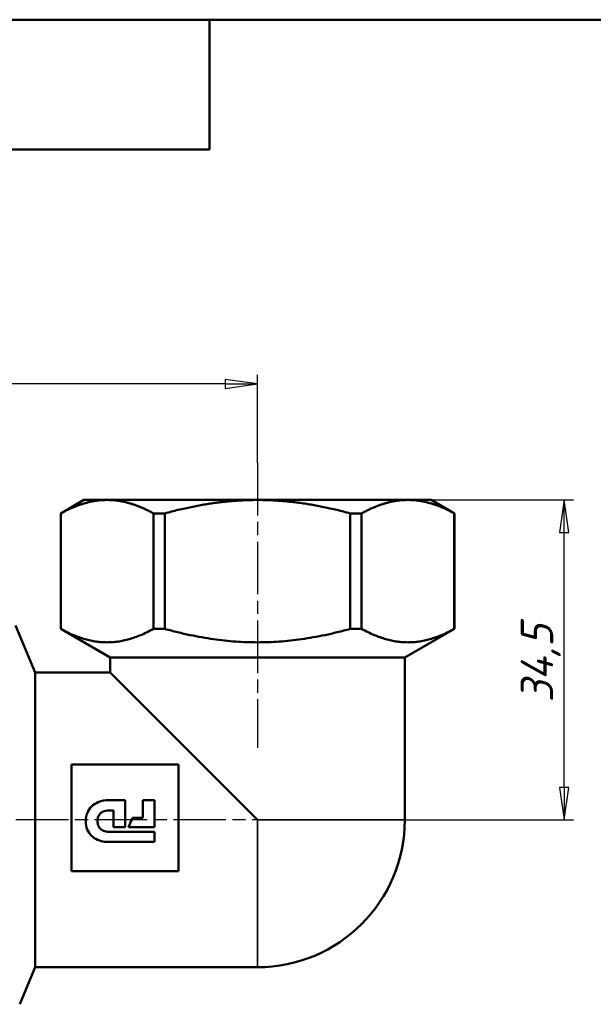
# Model space of a CAD drawing. Header units: millimetres. Extents: x -120 to 519, y -69 to 356.
# Tile 12 of 15: x 69 to 131, y 186 to 292. Entities that reach past the tile are written whole.
import ezdxf
from ezdxf.enums import TextEntityAlignment as Align

# ---------------------------------------------------------------- set-up
doc = ezdxf.new("R2010")
doc.units = ezdxf.units.MM
doc.linetypes.add('CHAIN', pattern=[0.7087, 0.4724, -0.0591, 0.1181, -0.0591])
for name, color, linetype, lineweight in [('Видимые тонкие (ГОСТ)', 7, 'Continuous', 35), ('Видимый контур (ГОСТ)', 7, 'Continuous', 50), ('Кромка (ГОСТ)', 7, 'Continuous', 50), ('Обозначение (ГОСТ)', 7, 'Continuous', 25), ('Осевая линия (ГОСТ)', 7, 'Continuous', 25), ('Размер (ГОСТ)', 7, 'Continuous', 25), ('Эскизная геометрия (ГОСТ)', 7, 'Continuous', 50)]:
    doc.layers.add(name, color=color, linetype=linetype, lineweight=lineweight)
doc.styles.get("Standard").update_dxf_attribs({"font": 'GOST Common Italic.ttf'})
doc.styles.add('Обычный текст (ГОСТ)', font='GOST Common Italic.ttf')
doc.dimstyles.new('Обычный (ГОСТ)', dxfattribs={"dimtxt": 3.5, "dimasz": 3.5, "dimexe": 1, "dimexo": 0, "dimgap": 0.5, "dimtad": 1, "dimrnd": 1e-08, "dimtxsty": 'Обычный текст (ГОСТ)', "dimblk": 'Filled-1', "dimcen": 0.09, "dimdle": 15, "dimclrd": 256, "dimclre": 256, "dimclrt": 256, "dimazin": 2, "dimtfac": 0.714286, "dimtdec": 3, "dimtmove": 0, "dimatfit": 3, "dimfxl": 1, "dimtolj": 1, "dimlwd": 25, "dimlwe": 25, "dimarcsym": 0})

# ---------------------------------------------------------------- blocks, each defined once
blk = doc.blocks.new('ГОСТ - Доп. графы 3')
at = {"layer": 'Эскизная геометрия (ГОСТ)'}
for p, q in [((0, 0), (70, 0)), ((70, 0), (70, -14)), ((70, -14), (0, -14))]:
    blk.add_line(p, q, dxfattribs=at)
at = {"layer": 'Обозначение (ГОСТ)', "lineweight": 30, "width": 0.8}
blk.add_attdef('ОБОЗНАЧЕНИЕ', text='', height=5, rotation=180, dxfattribs=at).set_placement((34.94, -6.97), align=Align.MIDDLE_CENTER)
blk = doc.blocks.new('Рамки ГОСТ_ граница 297x210')
at = {"layer": 'Кромка (ГОСТ)'}
blk.add_line((205, 292), (20, 292), dxfattribs=at)
blk = doc.blocks.new('Filled-1')
at = {"color": 0}
for p, q in [((0, 0), (-1, 0.143)), ((-1, 0.143), (-1, -0.143)), ((-1, 0), (0, 0)), ((-1, -0.143), (0, 0))]:
    blk.add_line(p, q, dxfattribs=at)
at = {"color": 0, "flags": 128}
blk.add_lwpolyline([(-1, -0.143), (0, 0), (-1, 0.143), (-1, -0.143)], dxfattribs=at)
at = {"color": 0}
blk.add_solid([(-1, -0.143), (0, 0), (-1, 0.143), (-1, -0.143)], dxfattribs=at)
blk = doc.blocks.new('*D8')
at = {"layer": 'Defpoints', "color": 0, "linetype": 'Continuous', "transparency": 16777216}
for p in [(111.41, 240.2), (128.29, 240.2), (108.75, 205.7)]:
    blk.add_point(p, dxfattribs=at)
at = {"layer": 'Размер (ГОСТ)', "linetype": 'Continuous', "lineweight": 25, "transparency": 16777216}
for p, q in [((111.41, 240.2), (129.29, 240.2)), ((128.29, 209.2), (128.29, 236.7)), ((108.75, 205.7), (129.29, 205.7))]:
    blk.add_line(p, q, dxfattribs=at)
at = {"layer": 'Размер (ГОСТ)', "linetype": 'Continuous', "lineweight": 25, "transparency": 16777216, "xscale": 3.5, "yscale": 3.5, "zscale": 3.5}
for p, rotation in [((128.29, 240.2), 90), ((128.29, 205.7), 270)]:
    blk.add_blockref('Filled-1', p, dxfattribs=dict(at, rotation=rotation))
at = {"layer": 'Размер (ГОСТ)', "linetype": 'Continuous', "lineweight": 25, "transparency": 16777216, "insert": (123.59, 218.37), "char_height": 3.5, "attachment_point": 1, "rotation": 90, "style": 'Обычный текст (ГОСТ)'}
blk.add_mtext('\\A1;34,5', dxfattribs=at)
blk = doc.blocks.new('*D10')
at = {"layer": 'Defpoints', "color": 0, "linetype": 'Continuous', "transparency": 16777216}
for p in [(28.17, 252.71), (95.17, 244.2), (28.17, 220.53)]:
    blk.add_point(p, dxfattribs=at)
at = {"layer": 'Размер (ГОСТ)', "linetype": 'Continuous', "lineweight": 25, "transparency": 16777216}
for p, q in [((28.17, 220.53), (28.17, 253.71)), ((95.17, 244.2), (95.17, 253.71)), ((91.67, 252.71), (31.67, 252.71))]:
    blk.add_line(p, q, dxfattribs=at)
at = {"layer": 'Размер (ГОСТ)', "linetype": 'Continuous', "lineweight": 25, "transparency": 16777216, "xscale": 3.5, "yscale": 3.5, "zscale": 3.5, "rotation": 180}
blk.add_blockref('Filled-1', (28.17, 252.71), dxfattribs=at)
at = {"layer": 'Размер (ГОСТ)', "linetype": 'Continuous', "lineweight": 25, "transparency": 16777216, "xscale": 3.5, "yscale": 3.5, "zscale": 3.5}
blk.add_blockref('Filled-1', (95.17, 252.71), dxfattribs=at)
at = {"layer": 'Размер (ГОСТ)', "linetype": 'Continuous', "lineweight": 25, "transparency": 16777216, "insert": (59.16, 256.76), "char_height": 3.5, "attachment_point": 1, "style": 'Обычный текст (ГОСТ)'}
blk.add_mtext('\\A1;67', dxfattribs=at)

msp = doc.modelspace()

# ---------------------------------------------------------------- linework, layer by layer
at = {"layer": 'Видимые тонкие (ГОСТ)'}
for q in [(95.163, 189.803), (111.073, 205.713)]:
    msp.add_line((95.163, 205.713), q, dxfattribs=at)
at = {"layer": 'Видимый контур (ГОСТ)'}
for p, q in [((76.423, 240.203), (73.923, 238.759)), ((78.935, 240.203), (76.423, 240.203)), ((95.173, 240.203), (78.935, 240.203)), ((111.411, 240.203), (95.173, 240.203)), ((113.923, 240.203), (111.411, 240.203)), ((113.923, 240.203), (116.423, 238.759)), ((73.923, 238.759), (73.935, 238.759)), ((73.923, 238.759), (73.923, 226.292)), ((73.935, 238.759), (73.935, 226.292)), ((83.935, 238.759), (85.173, 238.759)), ((83.935, 238.759), (83.935, 226.292)), ((85.173, 238.759), (85.173, 226.292)), ((105.173, 238.759), (106.411, 238.759)), ((105.173, 238.759), (105.173, 226.292)), ((106.411, 238.759), (106.411, 226.292)), ((116.411, 238.759), (116.423, 238.759)), ((116.411, 238.759), (116.411, 226.292)), ((116.423, 238.759), (116.423, 226.292)), ((71.173, 221.603), (69.049, 226.66)), ((73.935, 226.292), (73.923, 226.292)), ((79.273, 223.203), (73.923, 226.292)), ((85.173, 226.292), (83.935, 226.292)), ((106.411, 226.292), (105.173, 226.292)), ((111.073, 223.203), (116.423, 226.292)), ((116.423, 226.292), (116.411, 226.292)), ((79.273, 223.203), (111.073, 223.203)), ((79.273, 223.203), (79.273, 221.603)), ((111.073, 223.203), (111.073, 205.713)), ((71.173, 189.803), (71.173, 221.603)), ((79.273, 221.603), (71.173, 221.603)), ((95.163, 205.713), (79.273, 221.603)), ((75.092, 211.657), (75.092, 200.157)), ((86.658, 211.657), (75.092, 211.657)), ((86.658, 200.157), (86.658, 211.657)), ((79.174, 207.83), (80.875, 207.83)), ((80.875, 207.83), (80.875, 204.926)), ((82.8, 205.907), (82.8, 207.83)), ((82.8, 207.83), (84.04, 207.83)), ((84.04, 207.83), (84.04, 204.926)), ((79.634, 206.721), (79.129, 206.721)), ((79.634, 204.926), (79.634, 206.721)), ((81.26, 204.926), (81.677, 205.907)), ((81.677, 205.907), (82.8, 205.907)), ((79.129, 204.413), (84.04, 204.413)), ((80.875, 204.926), (79.634, 204.926)), ((84.04, 204.926), (81.26, 204.926)), ((84.04, 204.413), (84.04, 203.317)), ((84.04, 203.317), (79.148, 203.317)), ((75.092, 200.157), (86.658, 200.157)), ((71.173, 189.803), (69.496, 185.81)), ((95.163, 189.803), (71.173, 189.803))]:
    msp.add_line(p, q, dxfattribs=at)
msp.add_arc((95.163, 205.713), 15.91, 270, 0, dxfattribs=at)
for points, weights in [([(78.935, 240.203), (76.591, 240.203), (73.935, 238.759)], [1, 1.03860075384, 1.01127330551]), ([(83.935, 238.759), (81.279, 240.203), (78.935, 240.203)], [1.01127330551, 1.03860075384, 1]), ([(95.173, 240.203), (90.485, 240.203), (85.173, 238.759)], [1, 1.03860075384, 1.01127330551]), ([(105.173, 238.759), (99.86, 240.203), (95.173, 240.203)], [1.01127330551, 1.03860075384, 1]), ([(111.411, 240.203), (109.067, 240.203), (106.411, 238.759)], [1, 1.03860075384, 1.01127330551]), ([(116.411, 238.759), (113.755, 240.203), (111.411, 240.203)], [1.01127330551, 1.03860075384, 1]), ([(73.935, 226.292), (78.935, 223.575), (83.935, 226.292)], [1.0221815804, 1.15847245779, 1.0221815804]), ([(85.173, 226.292), (95.173, 223.575), (105.173, 226.292)], [1.0221815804, 1.15847245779, 1.0221815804]), ([(106.411, 226.292), (111.411, 223.575), (116.411, 226.292)], [1.0221815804, 1.15847245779, 1.0221815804])]:
    msp.add_rational_spline(points, weights, degree=2, dxfattribs=at)
for points, knots in [([(76.623, 205.56), (76.623, 205.876), (76.679, 206.187), (76.904, 206.723), (77.052, 206.944), (77.451, 207.341), (77.701, 207.5), (78.318, 207.753), (78.719, 207.83), (79.174, 207.83)], [-0.46106734, -0.46106734, -0.46106734, -0.46106734, -0.34472446, -0.34472446, -0.24612025, -0.24612025, -0.13647853, -0.13647853, 0, 0, 0, 0]), ([(79.129, 206.721), (79.02, 206.721), (78.909, 206.712), (78.703, 206.673), (78.607, 206.644), (78.398, 206.551), (78.291, 206.48), (78.107, 206.296), (78.036, 206.187), (77.921, 205.907), (77.895, 205.738), (77.895, 205.567)], [-0.19248358, -0.19248358, -0.19248358, -0.19248358, -0.15952116, -0.15952116, -0.12946401, -0.12946401, -0.09073474, -0.09073474, -0.05106364, -0.05106364, 0, 0, 0, 0]), ([(79.148, 203.317), (78.922, 203.317), (78.695, 203.335), (78.275, 203.416), (78.081, 203.473), (77.648, 203.662), (77.422, 203.809), (77.042, 204.186), (76.897, 204.405), (76.676, 204.938), (76.623, 205.247), (76.623, 205.56)], [-0.38309142, -0.38309142, -0.38309142, -0.38309142, -0.31535377, -0.31535377, -0.25473212, -0.25473212, -0.17352385, -0.17352385, -0.09381922, -0.09381922, 0, 0, 0, 0]), ([(77.895, 205.567), (77.895, 205.478), (77.903, 205.389), (77.935, 205.221), (77.958, 205.142), (78.042, 204.946), (78.114, 204.838), (78.308, 204.645), (78.427, 204.57), (78.725, 204.449), (78.916, 204.413), (79.129, 204.413)], [-0.22286899, -0.22286899, -0.22286899, -0.22286899, -0.19100043, -0.19100043, -0.16167421, -0.16167421, -0.11473124, -0.11473124, -0.06391348, -0.06391348, 0, 0, 0, 0])]:
    msp.add_open_spline(points, degree=3, knots=knots, dxfattribs=at)
at = {"layer": 'Осевая линия (ГОСТ)', "linetype": 'CHAIN', "ltscale": 11.993792}
for p, q in [((95.173, 244.203), (95.173, 213.466)), ((108.753, 205.703), (26.661, 205.703))]:
    msp.add_line(p, q, dxfattribs=at)

# ---------------------------------------------------------------- block references
for name, p in [('ГОСТ - Доп. графы 3', (20, 292)), ('Рамки ГОСТ_ граница 297x210', (0, 0))]:
    msp.add_blockref(name, p)

# ---------------------------------------------------------------- dimensions: what is measured, and where the dimension line sits
at = {"layer": 'Размер (ГОСТ)', "linetype": 'Continuous', "lineweight": 25}
for base, p1, p2, angle, picture, middle in [((28.173, 252.71), (95.173, 244.203), (28.173, 220.531), 180, '*D10', (61.673, 252.71)), ((128.292, 240.203), (108.753, 205.703), (111.411, 240.203), 90, '*D8', (128.292, 222.953))]:
    dim = msp.add_linear_dim(base=base, p1=p1, p2=p2, angle=angle, dimstyle='Обычный (ГОСТ)', override={"dimgap": 0.5, "dimdec": 2, "dimtol": 0, "dimlim": 0, "dimtp": 0, "dimtm": 0, "dimtdec": 3, "dimtofl": 0, "dimatfit": 1}, dxfattribs=at)
    dim.commit()
    dim.dimension.update_dxf_attribs({"geometry": picture, "text_midpoint": middle, "dimtype": 160})

doc.saveas('drawing.dxf')
